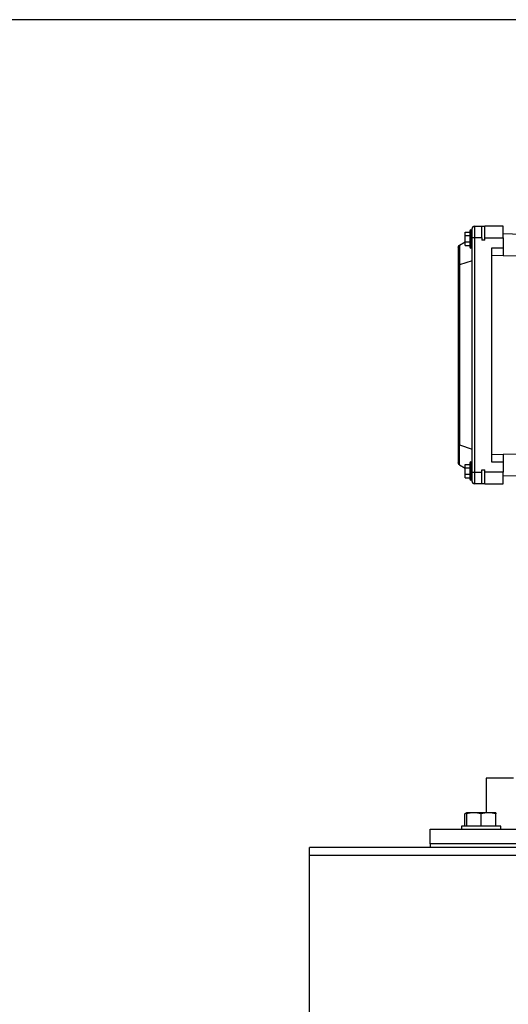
# Model space of a CAD drawing. Header units: inches. Extents: x 4 to 194, y 4 to 148.
# Tile 4 of 88: x 27 to 36, y 89 to 106. Entities that reach past the tile are written whole.
import ezdxf

# ---------------------------------------------------------------- set-up
doc = ezdxf.new("R2010")
doc.units = ezdxf.units.IN
doc.header["$LTSCALE"] = 18
doc.header["$MEASUREMENT"] = 0
doc.layers.add('DIMENSIONS', color=140, linetype='Continuous', lineweight=25)
doc.styles.add('SLDTEXTSTYLE0', font='TXT', dxfattribs={"width": 0.7})
doc.dimstyles.new('SLDDIMSTYLE1', dxfattribs={"dimtxt": 1.529297, "dimasz": 2.34, "dimexe": 0, "dimexo": 0.0625, "dimgap": 0.382324, "dimtad": 0, "dimtih": 1, "dimtoh": 1, "dimrnd": 1e-09, "dimzin": 12, "dimdsep": 46, "dimtxsty": 'SLDTEXTSTYLE0', "dimsah": 1, "dimcen": 0.09, "dimadec": 0, "dimazin": 3, "dimtfac": 1, "dimtofl": 0, "dimtmove": 0, "dimatfit": 3, "dimfxl": 0, "dimfrac": 2, "dimtolj": 1, "dimtzin": 12, "dimarcsym": 0})

# ---------------------------------------------------------------- blocks, each defined once
blk = doc.blocks.new('_D_1')
at = {"layer": 'DIMENSIONS'}
for p, q in [((37.17, 106.236), (21.167, 106.236)), ((23.417, 106.236), (23.417, 93.301)), ((20.509, 90.528), (19.995, 90.528)), ((19.995, 90.528), (19.995, 88.098)), ((26.326, 90.528), (26.839, 90.528)), ((26.839, 90.528), (26.839, 88.098)), ((19.995, 88.098), (20.509, 88.098)), ((26.839, 88.098), (26.326, 88.098)), ((23.417, 75.304), (23.417, 87.755)), ((31.336, 75.304), (21.167, 75.304))]:
    blk.add_line(p, q, dxfattribs=at)
for points in [[(23.417, 106.236), (23.057, 103.896), (23.777, 103.896)], [(23.417, 75.304), (23.777, 77.644), (23.057, 77.644)]]:
    blk.add_solid(points, dxfattribs=at)
at = {"layer": 'DIMENSIONS', "char_height": 1.5, "attachment_point": 1, "style": 'SLDTEXTSTYLE0'}
for s, insert in [('30.93', (20.509, 92.804)), ('785.7', (20.509, 90.031))]:
    blk.add_mtext(s, dxfattribs=dict(at, insert=insert))

msp = doc.modelspace()

# ---------------------------------------------------------------- linework, layer by layer
for p, q in [((34.901, 102.594), (34.98, 102.594)), ((34.901, 102.537), (34.901, 102.594)), ((34.98, 102.618), (34.98, 102.48)), ((35, 102.322), (35, 102.637)), ((35.059, 102.696), (35.059, 102.5)), ((35.059, 102.696), (35.189, 102.696)), ((35.189, 102.5), (35.189, 102.696)), ((35.189, 102.696), (35.236, 102.696)), ((35.236, 102.5), (35.236, 102.696)), ((35.551, 102.696), (35.236, 102.696)), ((35.551, 102.5), (35.551, 102.696)), ((36.85, 102.519), (35.551, 102.565)), ((34.803, 102.373), (34.901, 102.431)), ((34.901, 102.537), (34.98, 102.537)), ((34.901, 102.423), (34.901, 102.537)), ((34.98, 102.423), (34.901, 102.423)), ((34.901, 102.366), (34.901, 102.423)), ((34.98, 102.48), (34.98, 102.342)), ((35.059, 102.5), (35.019, 102.5)), ((35.019, 98.484), (35.019, 102.5)), ((35.189, 102.5), (35.059, 102.5)), ((35.059, 102.5), (35.059, 98.484)), ((35.189, 102.5), (35.189, 102.46)), ((35.236, 102.46), (35.189, 102.46)), ((35.236, 102.46), (35.236, 102.5)), ((35.236, 102.5), (35.551, 102.5)), ((35.551, 102.5), (35.551, 102.321)), ((34.783, 102.339), (34.783, 102.02)), ((34.801, 102.372), (34.801, 102.033)), ((34.901, 102.366), (34.98, 102.366)), ((35.551, 102.321), (35.354, 102.321)), ((35.354, 102.321), (35.354, 98.662)), ((35.551, 102.321), (35.551, 102.189)), ((35.019, 102.106), (34.803, 102.034)), ((35.551, 102.189), (35.354, 102.196)), ((36.85, 102.172), (35.551, 102.193)), ((34.783, 102.02), (34.783, 98.964)), ((34.803, 102.034), (34.803, 98.95)), ((34.783, 98.964), (34.783, 98.644)), ((34.801, 98.611), (34.801, 98.95)), ((34.803, 98.95), (35.019, 98.878)), ((35.354, 98.787), (35.551, 98.794)), ((35.551, 98.79), (36.85, 98.812)), ((35.551, 98.794), (35.551, 98.662)), ((34.803, 98.61), (34.901, 98.553)), ((34.901, 98.617), (34.98, 98.617)), ((34.901, 98.56), (34.901, 98.617)), ((34.901, 98.56), (34.98, 98.56)), ((34.901, 98.447), (34.901, 98.56)), ((34.98, 98.641), (34.98, 98.504)), ((35, 98.346), (35, 98.661)), ((35.189, 98.523), (35.236, 98.523)), ((35.189, 98.484), (35.189, 98.523)), ((35.236, 98.484), (35.236, 98.523)), ((35.354, 98.662), (35.551, 98.662)), ((35.551, 98.662), (35.551, 98.484)), ((34.98, 98.447), (34.901, 98.447)), ((34.901, 98.39), (34.901, 98.447)), ((34.901, 98.39), (34.98, 98.39)), ((34.98, 98.504), (34.98, 98.366)), ((35.019, 98.484), (35.059, 98.484)), ((35.059, 98.484), (35.059, 98.287)), ((35.059, 98.484), (35.189, 98.484)), ((35.189, 98.287), (35.189, 98.484)), ((35.551, 98.484), (35.236, 98.484)), ((35.236, 98.287), (35.236, 98.484)), ((35.551, 98.287), (35.551, 98.484)), ((35.551, 98.419), (36.85, 98.464)), ((35.189, 98.287), (35.059, 98.287)), ((35.236, 98.287), (35.189, 98.287)), ((35.236, 98.287), (35.551, 98.287)), ((35.26, 93.241), (35.26, 92.651)), ((35.729, 93.241), (35.26, 93.241)), ((34.894, 92.629), (34.914, 92.64)), ((34.924, 92.636), (34.894, 92.629)), ((34.894, 92.421), (34.894, 92.629)), ((34.924, 92.651), (34.911, 92.644)), ((35.049, 92.651), (34.924, 92.651)), ((34.924, 92.629), (34.924, 92.421)), ((35.299, 92.651), (35.049, 92.651)), ((35.174, 92.421), (35.174, 92.629)), ((35.424, 92.651), (35.299, 92.651)), ((35.424, 92.421), (35.424, 92.629)), ((34.299, 92.366), (48.299, 92.366)), ((34.299, 92.116), (34.299, 92.366)), ((34.836, 92.421), (34.836, 92.366)), ((35.512, 92.421), (34.836, 92.421)), ((35.512, 92.366), (35.512, 92.421)), ((48.299, 92.116), (34.299, 92.116)), ((34.299, 92.116), (34.299, 92.054)), ((50.361, 92.054), (32.236, 92.054)), ((32.236, 91.919), (32.236, 92.054)), ((50.361, 91.919), (32.236, 91.919)), ((32.236, 75.439), (32.236, 91.919))]:
    msp.add_line(p, q)
for centre, radius, start, end in [((35, 102.618), 0.0197, 0, 180), ((35, 102.618), 0.0197, 90, 180), ((35, 102.618), 0.0197, 0, 90), ((35.059, 102.657), 0.0394, 90, 180), ((35, 102.342), 0.0197, 180, 0), ((35, 102.342), 0.0197, 180, 270), ((35, 102.342), 0.0197, 270, 0), ((35, 98.641), 0.0197, 0, 180), ((35, 98.641), 0.0197, 90, 180), ((35, 98.641), 0.0197, 0, 90), ((35, 98.366), 0.0197, 180, 0), ((35, 98.366), 0.0197, 180, 270), ((35, 98.366), 0.0197, 270, 0), ((35.059, 98.326), 0.0394, 180, 270)]:
    msp.add_arc(centre, radius, start, end)
for points, knots in [([(34.98, 102.618), (34.98, 102.618), (34.98, 102.616), (34.98, 102.608), (34.98, 102.601), (34.98, 102.585), (34.98, 102.578), (34.98, 102.563), (34.98, 102.554), (34.98, 102.535), (34.98, 102.525), (34.98, 102.503), (34.98, 102.491), (34.98, 102.468), (34.98, 102.457), (34.98, 102.435), (34.98, 102.425), (34.98, 102.406), (34.98, 102.397), (34.98, 102.382), (34.98, 102.375), (34.98, 102.359), (34.98, 102.352), (34.98, 102.344), (34.98, 102.342), (34.98, 102.342)], [0, 0, 0, 0, 0.125, 0.125, 0.25, 0.25, 0.3125, 0.3125, 0.375, 0.375, 0.4375, 0.4375, 0.5, 0.5, 0.5625, 0.5625, 0.625, 0.625, 0.6875, 0.6875, 0.75, 0.75, 0.875, 0.875, 1, 1, 1, 1]), ([(35.019, 102.5), (35.019, 102.51), (35.019, 102.524), (35.019, 102.541), (35.019, 102.549), (35.019, 102.553), (35.019, 102.555), (35.019, 102.556), (35.019, 102.563), (35.019, 102.567), (35.019, 102.577), (35.019, 102.581), (35.019, 102.595), (35.019, 102.603), (35.019, 102.615), (35.019, 102.62), (35.019, 102.625), (35.019, 102.628), (35.019, 102.63), (35.019, 102.634), (35.019, 102.638), (35.019, 102.642), (35.019, 102.644), (35.019, 102.645), (35.019, 102.646), (35.019, 102.653), (35.019, 102.657), (35.019, 102.657)], [0, 0, 0, 0, 0.125, 0.1875, 0.21875, 0.234375, 0.234375, 0.25, 0.25, 0.3125, 0.3125, 0.375, 0.375, 0.5, 0.5, 0.5625, 0.59375, 0.59375, 0.625, 0.625, 0.6875, 0.71875, 0.734375, 0.734375, 0.75, 0.75, 1, 1, 1, 1]), ([(34.783, 102.339), (34.783, 102.345), (34.785, 102.352), (34.791, 102.364), (34.796, 102.369), (34.801, 102.372)], [0, 0, 0, 0, 0.5, 0.5, 1, 1, 1, 1]), ([(34.801, 102.033), (34.796, 102.032), (34.791, 102.03), (34.785, 102.025), (34.783, 102.022), (34.783, 102.02)], [0, 0, 0, 0, 0.5, 0.5, 1, 1, 1, 1]), ([(34.801, 98.95), (34.796, 98.952), (34.791, 98.954), (34.785, 98.959), (34.783, 98.961), (34.783, 98.964)], [0, 0, 0, 0, 0.5, 0.5, 1, 1, 1, 1]), ([(34.801, 98.611), (34.796, 98.615), (34.791, 98.62), (34.785, 98.631), (34.783, 98.638), (34.783, 98.644)], [0, 0, 0, 0, 0.5, 0.5, 1, 1, 1, 1]), ([(34.98, 98.641), (34.98, 98.641), (34.98, 98.64), (34.98, 98.632), (34.98, 98.625), (34.98, 98.608), (34.98, 98.602), (34.98, 98.587), (34.98, 98.578), (34.98, 98.559), (34.98, 98.548), (34.98, 98.527), (34.98, 98.515), (34.98, 98.492), (34.98, 98.481), (34.98, 98.459), (34.98, 98.448), (34.98, 98.429), (34.98, 98.421), (34.98, 98.405), (34.98, 98.399), (34.98, 98.382), (34.98, 98.375), (34.98, 98.367), (34.98, 98.366), (34.98, 98.366)], [0, 0, 0, 0, 0.125, 0.125, 0.25, 0.25, 0.3125, 0.3125, 0.375, 0.375, 0.4375, 0.4375, 0.5, 0.5, 0.5625, 0.5625, 0.625, 0.625, 0.6875, 0.6875, 0.75, 0.75, 0.875, 0.875, 1, 1, 1, 1]), ([(35.019, 98.326), (35.019, 98.326), (35.019, 98.328), (35.019, 98.332), (35.019, 98.334), (35.019, 98.336), (35.019, 98.337), (35.019, 98.337), (35.019, 98.339), (35.019, 98.342), (35.019, 98.346), (35.019, 98.349), (35.019, 98.358), (35.019, 98.365), (35.019, 98.376), (35.019, 98.382), (35.019, 98.389), (35.019, 98.393), (35.019, 98.395), (35.019, 98.402), (35.019, 98.409), (35.019, 98.417), (35.019, 98.421), (35.019, 98.423), (35.019, 98.425), (35.019, 98.444), (35.019, 98.464), (35.019, 98.484)], [0, 0, 0, 0, 0.125, 0.1875, 0.21875, 0.234375, 0.234375, 0.25, 0.25, 0.3125, 0.3125, 0.375, 0.375, 0.5, 0.5, 0.5625, 0.59375, 0.59375, 0.625, 0.625, 0.6875, 0.71875, 0.734375, 0.734375, 0.75, 0.75, 1, 1, 1, 1])]:
    msp.add_open_spline(points, degree=3, knots=knots)
for points in [[(34.803, 102.373), (34.802, 102.373), (34.801, 102.373), (34.801, 102.372)], [(34.801, 102.033), (34.801, 102.033), (34.802, 102.034), (34.803, 102.034)], [(34.801, 98.95), (34.801, 98.95), (34.802, 98.95), (34.803, 98.95)], [(34.803, 98.61), (34.802, 98.611), (34.801, 98.611), (34.801, 98.611)], [(35.049, 92.651), (35.006, 92.651), (34.965, 92.643), (34.924, 92.629)], [(34.924, 92.629), (34.924, 92.643), (34.924, 92.651), (34.924, 92.651)], [(35.174, 92.629), (35.133, 92.643), (35.091, 92.651), (35.049, 92.651)], [(35.299, 92.651), (35.256, 92.651), (35.215, 92.643), (35.174, 92.629)], [(35.424, 92.629), (35.383, 92.643), (35.341, 92.651), (35.299, 92.651)], [(35.424, 92.651), (35.424, 92.651), (35.424, 92.643), (35.424, 92.629)]]:
    msp.add_open_spline(points, degree=3)

# ---------------------------------------------------------------- dimensions: what is measured, and where the dimension line sits
at = {"layer": 'DIMENSIONS'}
dim = msp.add_linear_dim(base=(23.417, 106.236), p1=(32.236, 75.304), p2=(38.07, 106.236), angle=90, dimstyle='SLDDIMSTYLE1', dxfattribs=at)
dim.commit()
dim.dimension.update_dxf_attribs({"geometry": '_D_1', "text_midpoint": (23.417, 90.528), "dimtype": 160})

doc.saveas('drawing.dxf')
